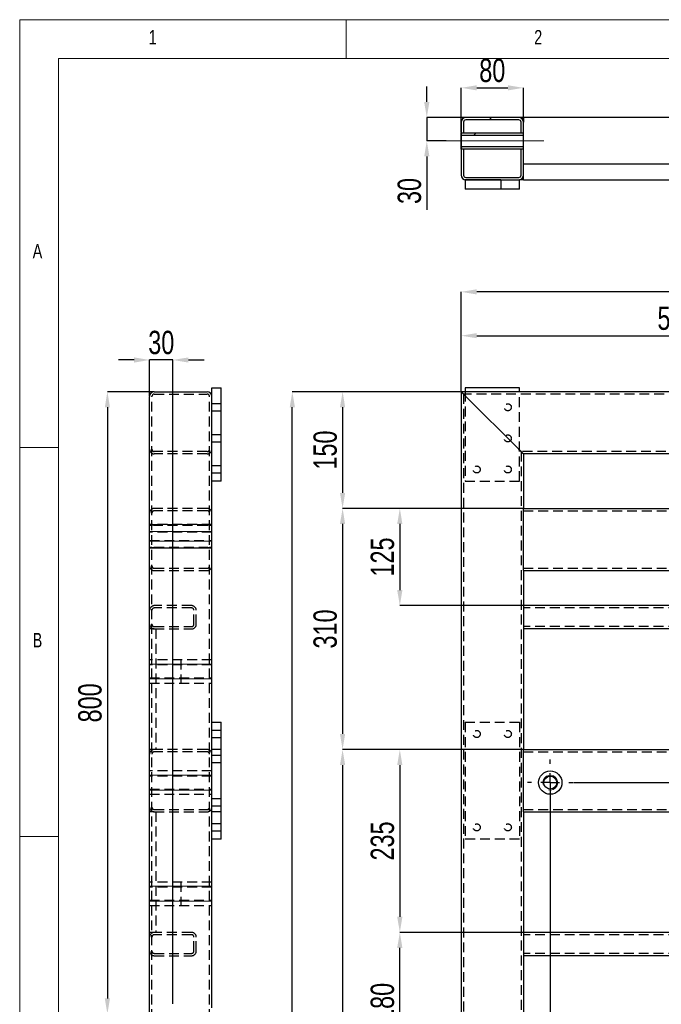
# Model space of a CAD drawing. Header units: millimetres. Extents: x 5 to 589, y 5 to 415.
# Tile 5 of 18: x 5 to 88, y 288 to 415. Entities that reach past the tile are written whole.
import ezdxf

# ---------------------------------------------------------------- set-up
doc = ezdxf.new("R2010")
doc.units = ezdxf.units.MM
doc.header["$PDSIZE"] = -1
doc.linetypes.add('CENTERX2', pattern=[20.32, 12.7, -2.54, 2.54, -2.54])
doc.linetypes.add('HIDDEN', pattern=[1.905, 1.27, -0.635])
for name, color, linetype in [('COTES', 1, 'Continuous'), ('NOTES', 6, 'Continuous'), ('TRAIT-FINS', 9, 'Continuous'), ('TRAIT-MIXTES', 3, 'CENTERX2'), ('TRAIT-TIRET', 2, 'HIDDEN')]:
    doc.layers.add(name, color=color, linetype=linetype)
doc.layers.add('TRAIT-FORT', color=4, linetype='Continuous', lineweight=25)
doc.styles.add('SLDTEXTSTYLE0', font='TXT', dxfattribs={"width": 0.75})
doc.dimstyles.new('SLDDIMSTYLE1', dxfattribs={"dimtxt": 3, "dimasz": 2, "dimexe": 0, "dimexo": 0.0625, "dimgap": 0.75, "dimtad": 0, "dimtih": 1, "dimtoh": 1, "dimdec": 0, "dimlfac": 10, "dimrnd": 1e-09, "dimzin": 12, "dimdsep": 46, "dimtxsty": 'SLDTEXTSTYLE0', "dimsah": 1, "dimcen": 0.09, "dimadec": 0, "dimazin": 3, "dimtfac": 1, "dimtdec": 0, "dimtofl": 0, "dimtmove": 0, "dimatfit": 3, "dimfxl": 1, "dimfrac": 2, "dimtolj": 1, "dimtzin": 12, "dimarcsym": 0})
doc.dimstyles.new('SLDDIMSTYLE2', dxfattribs={"dimtxt": 3, "dimasz": 2, "dimexe": 0, "dimexo": 0.0625, "dimgap": 0.75, "dimtad": 1, "dimdec": 0, "dimlfac": 10, "dimrnd": 1e-09, "dimzin": 12, "dimdsep": 46, "dimtxsty": 'SLDTEXTSTYLE0', "dimsah": 1, "dimcen": 0.09, "dimadec": 0, "dimazin": 3, "dimtfac": 1, "dimtdec": 0, "dimtofl": 0, "dimtmove": 0, "dimatfit": 3, "dimfxl": 1, "dimfrac": 2, "dimtolj": 1, "dimtzin": 12, "dimarcsym": 0})
doc.dimstyles.new('SLDDIMSTYLE7', dxfattribs={"dimtxt": 3, "dimasz": 2, "dimexe": 0, "dimexo": 0.0625, "dimgap": 0.75, "dimtad": 1, "dimdec": 0, "dimlfac": 10, "dimrnd": 1e-09, "dimzin": 12, "dimdsep": 46, "dimtxsty": 'SLDTEXTSTYLE0', "dimsah": 1, "dimcen": 0.09, "dimadec": 0, "dimazin": 3, "dimtfac": 1, "dimtdec": 0, "dimtmove": 0, "dimatfit": 0, "dimfxl": 1, "dimfrac": 2, "dimtolj": 1, "dimtzin": 12, "dimarcsym": 0})
pattern_1 = [(45, (0, 0), (-13.4704, 13.4704), []), (45, (4.49, 0), (-13.4704, 13.4704), []), (45, (8.98, 0), (-13.4704, 13.4704), []), (45, (13.47, 0), (-13.4704, 13.4704), [])]

# ---------------------------------------------------------------- blocks, each defined once
blk = doc.blocks.new('_D_3')
at = {"layer": 'COTES', "color": 0, "lineweight": -2, "transparency": 16777216}
blk.add_line((76.26, 316.93), (175.89, 316.93), dxfattribs=at)
at = {"layer": 'Defpoints', "color": 0, "transparency": 16777216}
for p in [(166.28, 367.18), (76.19, 316.93), (175.89, 316.93)]:
    blk.add_point(p, dxfattribs=at)
at = {"layer": 'COTES', "color": 0, "transparency": 16777216, "insert": (179.45, 316.93), "char_height": 3, "attachment_point": 5, "style": 'SLDTEXTSTYLE0'}
blk.add_mtext('\\A1;502', dxfattribs=at)
blk = doc.blocks.new('_D_11')
at = {"layer": 'COTES', "color": 0, "lineweight": -2, "transparency": 16777216}
blk.add_line((73.24, 316.87), (73.24, 68.99), dxfattribs=at)
at = {"layer": 'Defpoints', "color": 0, "transparency": 16777216}
for p in [(73.24, 316.93), (61.78, 80.18), (73.24, 68.99)]:
    blk.add_point(p, dxfattribs=at)
at = {"layer": 'COTES', "color": 0, "transparency": 16777216, "insert": (73.24, 65.99), "char_height": 3, "attachment_point": 5, "rotation": 90, "style": 'SLDTEXTSTYLE0'}
blk.add_mtext('\\A1;115', dxfattribs=at)
blk = doc.blocks.new('_D_15')
at = {"layer": 'COTES', "color": 0, "lineweight": -2, "transparency": 16777216}
for p, q in [((158.78, 345.58), (158.78, 76.99)), ((158.78, 76.99), (152.57, 72.99)), ((152.57, 72.99), (152.57, 68.99))]:
    blk.add_line(p, q, dxfattribs=at)
at = {"layer": 'Defpoints', "color": 0, "transparency": 16777216}
for p in [(158.78, 345.64), (61.78, 80.18), (152.57, 68.99)]:
    blk.add_point(p, dxfattribs=at)
at = {"layer": 'COTES', "color": 0, "transparency": 16777216, "insert": (152.57, 65.43), "char_height": 3, "attachment_point": 5, "rotation": 90, "style": 'SLDTEXTSTYLE0'}
blk.add_mtext('\\A1;970', dxfattribs=at)
blk = doc.blocks.new('_D_16')
at = {"layer": 'COTES', "color": 0, "lineweight": -2, "transparency": 16777216}
blk.add_line((163.1, 331.16), (163.1, 68.99), dxfattribs=at)
at = {"layer": 'Defpoints', "color": 0, "transparency": 16777216}
for p in [(163.1, 331.22), (61.78, 80.18), (163.1, 68.99)]:
    blk.add_point(p, dxfattribs=at)
at = {"layer": 'COTES', "color": 0, "transparency": 16777216, "insert": (163.1, 65.06), "char_height": 3, "attachment_point": 5, "rotation": 90, "style": 'SLDTEXTSTYLE0'}
blk.add_mtext('\\A1;1013', dxfattribs=at)
blk = doc.blocks.new('_D_17')
at = {"layer": 'COTES', "color": 0, "lineweight": -2, "transparency": 16777216}
for p, q in [((61.71, 367.18), (46.53, 367.18)), ((46.53, 365.18), (46.53, 354.18)), ((69.71, 352.18), (46.53, 352.18))]:
    blk.add_line(p, q, dxfattribs=at)
at = {"layer": 'COTES', "color": 0, "transparency": 16777216}
for points in [[(46.19, 365.18), (46.86, 365.18), (46.53, 367.18)], [(46.19, 354.18), (46.86, 354.18), (46.53, 352.18)]]:
    blk.add_solid(points, dxfattribs=at)
at = {"layer": 'Defpoints', "color": 0, "transparency": 16777216}
for p in [(61.78, 367.18), (46.53, 352.18), (69.78, 352.18)]:
    blk.add_point(p, dxfattribs=at)
at = {"layer": 'COTES', "color": 0, "transparency": 16777216, "insert": (42.78, 359.68), "char_height": 3, "attachment_point": 2, "rotation": 90, "style": 'SLDTEXTSTYLE0'}
blk.add_mtext('\\A1;150', dxfattribs=at)
blk = doc.blocks.new('_D_18')
at = {"layer": 'COTES', "color": 0, "lineweight": -2, "transparency": 16777216}
for p, q in [((69.71, 352.18), (46.53, 352.18)), ((46.53, 350.18), (46.53, 323.18)), ((69.71, 321.18), (46.53, 321.18))]:
    blk.add_line(p, q, dxfattribs=at)
at = {"layer": 'COTES', "color": 0, "transparency": 16777216}
for points in [[(46.19, 350.18), (46.86, 350.18), (46.53, 352.18)], [(46.19, 323.18), (46.86, 323.18), (46.53, 321.18)]]:
    blk.add_solid(points, dxfattribs=at)
at = {"layer": 'Defpoints', "color": 0, "transparency": 16777216}
for p in [(69.78, 352.18), (46.53, 321.18), (69.78, 321.18)]:
    blk.add_point(p, dxfattribs=at)
at = {"layer": 'COTES', "color": 0, "transparency": 16777216, "insert": (42.78, 336.68), "char_height": 3, "attachment_point": 2, "rotation": 90, "style": 'SLDTEXTSTYLE0'}
blk.add_mtext('\\A1;310', dxfattribs=at)
blk = doc.blocks.new('_D_19')
at = {"layer": 'COTES', "color": 0, "lineweight": -2, "transparency": 16777216}
for p, q in [((69.71, 321.18), (46.53, 321.18)), ((46.53, 319.18), (46.53, 227.68)), ((69.71, 225.68), (46.53, 225.68))]:
    blk.add_line(p, q, dxfattribs=at)
at = {"layer": 'COTES', "color": 0, "transparency": 16777216}
for points in [[(46.19, 319.18), (46.86, 319.18), (46.53, 321.18)], [(46.19, 227.68), (46.86, 227.68), (46.53, 225.68)]]:
    blk.add_solid(points, dxfattribs=at)
at = {"layer": 'Defpoints', "color": 0, "transparency": 16777216}
for p in [(69.78, 321.18), (46.53, 225.68), (69.78, 225.68)]:
    blk.add_point(p, dxfattribs=at)
at = {"layer": 'COTES', "color": 0, "transparency": 16777216, "insert": (42.78, 273.43), "char_height": 3, "attachment_point": 2, "rotation": 90, "style": 'SLDTEXTSTYLE0'}
blk.add_mtext('\\A1;955', dxfattribs=at)
blk = doc.blocks.new('_D_20')
at = {"layer": 'COTES', "color": 0, "lineweight": -2, "transparency": 16777216}
for p, q in [((69.71, 352.18), (53.89, 352.18)), ((53.89, 350.18), (53.89, 341.68)), ((69.71, 339.68), (53.89, 339.68))]:
    blk.add_line(p, q, dxfattribs=at)
at = {"layer": 'COTES', "color": 0, "transparency": 16777216}
for points in [[(53.55, 350.18), (54.22, 350.18), (53.89, 352.18)], [(53.55, 341.68), (54.22, 341.68), (53.89, 339.68)]]:
    blk.add_solid(points, dxfattribs=at)
at = {"layer": 'Defpoints', "color": 0, "transparency": 16777216}
for p in [(69.78, 352.18), (53.89, 339.68), (69.78, 339.68)]:
    blk.add_point(p, dxfattribs=at)
at = {"layer": 'COTES', "color": 0, "transparency": 16777216, "insert": (50.14, 345.93), "char_height": 3, "attachment_point": 2, "rotation": 90, "style": 'SLDTEXTSTYLE0'}
blk.add_mtext('\\A1;125', dxfattribs=at)
blk = doc.blocks.new('_D_21')
at = {"layer": 'COTES', "color": 0, "lineweight": -2, "transparency": 16777216}
for p, q in [((69.71, 321.18), (53.89, 321.18)), ((53.89, 319.18), (53.89, 299.68)), ((69.71, 297.68), (53.89, 297.68))]:
    blk.add_line(p, q, dxfattribs=at)
at = {"layer": 'COTES', "color": 0, "transparency": 16777216}
for points in [[(53.55, 319.18), (54.22, 319.18), (53.89, 321.18)], [(53.55, 299.68), (54.22, 299.68), (53.89, 297.68)]]:
    blk.add_solid(points, dxfattribs=at)
at = {"layer": 'Defpoints', "color": 0, "transparency": 16777216}
for p in [(69.78, 321.18), (53.89, 297.68), (69.78, 297.68)]:
    blk.add_point(p, dxfattribs=at)
at = {"layer": 'COTES', "color": 0, "transparency": 16777216, "insert": (50.14, 309.43), "char_height": 3, "attachment_point": 2, "rotation": 90, "style": 'SLDTEXTSTYLE0'}
blk.add_mtext('\\A1;235', dxfattribs=at)
blk = doc.blocks.new('_D_22')
at = {"layer": 'COTES', "color": 0, "lineweight": -2, "transparency": 16777216}
for p, q in [((69.71, 297.68), (53.89, 297.68)), ((53.89, 281.68), (53.89, 295.68)), ((69.71, 279.68), (53.89, 279.68))]:
    blk.add_line(p, q, dxfattribs=at)
at = {"layer": 'COTES', "color": 0, "transparency": 16777216}
for points in [[(53.55, 295.68), (54.22, 295.68), (53.89, 297.68)], [(53.55, 281.68), (54.22, 281.68), (53.89, 279.68)]]:
    blk.add_solid(points, dxfattribs=at)
at = {"layer": 'Defpoints', "color": 0, "transparency": 16777216}
for p in [(53.89, 297.68), (69.78, 297.68), (69.78, 279.68)]:
    blk.add_point(p, dxfattribs=at)
at = {"layer": 'COTES', "color": 0, "transparency": 16777216, "insert": (50.14, 288.68), "char_height": 3, "attachment_point": 2, "rotation": 90, "style": 'SLDTEXTSTYLE0'}
blk.add_mtext('\\A1;180', dxfattribs=at)
blk = doc.blocks.new('_D_30')
at = {"layer": 'COTES', "color": 0, "lineweight": -2, "transparency": 16777216}
for p, q in [((61.78, 367.25), (61.78, 380.01)), ((164.28, 380.01), (63.78, 380.01)), ((166.28, 367.25), (166.28, 380.01))]:
    blk.add_line(p, q, dxfattribs=at)
at = {"layer": 'COTES', "color": 0, "transparency": 16777216}
for points in [[(63.78, 380.35), (63.78, 379.68), (61.78, 380.01)], [(164.28, 380.35), (164.28, 379.68), (166.28, 380.01)]]:
    blk.add_solid(points, dxfattribs=at)
at = {"layer": 'Defpoints', "color": 0, "transparency": 16777216}
for p in [(61.78, 380.01), (61.78, 367.18), (166.28, 367.18)]:
    blk.add_point(p, dxfattribs=at)
at = {"layer": 'COTES', "color": 0, "transparency": 16777216, "insert": (114.03, 383.76), "char_height": 3, "attachment_point": 2, "style": 'SLDTEXTSTYLE0'}
blk.add_mtext('\\A1;1045', dxfattribs=at)
blk = doc.blocks.new('_D_31')
at = {"layer": 'COTES', "color": 0, "lineweight": -2, "transparency": 16777216}
for p, q in [((61.78, 367.25), (61.78, 374.38)), ((63.78, 374.38), (115.28, 374.38)), ((117.28, 336.75), (117.28, 374.38))]:
    blk.add_line(p, q, dxfattribs=at)
at = {"layer": 'COTES', "color": 0, "transparency": 16777216}
for points in [[(63.78, 374.71), (63.78, 374.05), (61.78, 374.38)], [(115.28, 374.71), (115.28, 374.05), (117.28, 374.38)]]:
    blk.add_solid(points, dxfattribs=at)
at = {"layer": 'Defpoints', "color": 0, "transparency": 16777216}
for p in [(117.28, 374.38), (61.78, 367.18), (117.28, 336.68)]:
    blk.add_point(p, dxfattribs=at)
at = {"layer": 'COTES', "color": 0, "transparency": 16777216, "insert": (89.53, 378.13), "char_height": 3, "attachment_point": 2, "style": 'SLDTEXTSTYLE0'}
blk.add_mtext('\\A1;555', dxfattribs=at)
blk = doc.blocks.new('_D_37')
at = {"layer": 'COTES', "color": 0, "lineweight": -2, "transparency": 16777216}
for p, q in [((61.71, 367.18), (40.06, 367.18)), ((40.06, 116.58), (40.06, 365.18)), ((69.71, 114.58), (40.06, 114.58))]:
    blk.add_line(p, q, dxfattribs=at)
at = {"layer": 'COTES', "color": 0, "transparency": 16777216}
for points in [[(39.73, 365.18), (40.4, 365.18), (40.06, 367.18)], [(39.73, 116.58), (40.4, 116.58), (40.06, 114.58)]]:
    blk.add_solid(points, dxfattribs=at)
at = {"layer": 'Defpoints', "color": 0, "transparency": 16777216}
for p in [(40.06, 367.18), (61.78, 367.18), (69.78, 114.58)]:
    blk.add_point(p, dxfattribs=at)
at = {"layer": 'COTES', "color": 0, "transparency": 16777216, "insert": (36.31, 240.88), "char_height": 3, "attachment_point": 2, "rotation": 90, "style": 'SLDTEXTSTYLE0'}
blk.add_mtext('\\A1;2526', dxfattribs=at)
blk = doc.blocks.new('SW_CENTERMARKSYMBOL_0')
at = {"layer": 'TRAIT-MIXTES', "color": 0}
for p, q in [((0, 2.4), (0, 2.95)), ((-2.4, 0), (-2.95, 0)), ((0, 0), (-1.2, 0)), ((0, 0), (0, 1.2)), ((0, 0), (0, -1.2)), ((0, 0), (1.2, 0)), ((2.4, 0), (2.95, 0)), ((0, -2.4), (0, -2.95))]:
    blk.add_line(p, q, dxfattribs=at)
blk = doc.blocks.new('_D_47')
at = {"layer": 'COTES', "color": 0, "lineweight": -2, "transparency": 16777216}
for p, q in [((57.36, 404.42), (57.36, 406.42)), ((69.71, 402.42), (57.36, 402.42)), ((57.36, 402.42), (57.36, 399.42)), ((59.85, 399.42), (57.36, 399.42)), ((57.36, 397.42), (57.36, 390.54))]:
    blk.add_line(p, q, dxfattribs=at)
at = {"layer": 'COTES', "color": 0, "transparency": 16777216}
for points in [[(57.02, 404.42), (57.69, 404.42), (57.36, 402.42)], [(57.02, 397.42), (57.69, 397.42), (57.36, 399.42)]]:
    blk.add_solid(points, dxfattribs=at)
at = {"layer": 'Defpoints', "color": 0, "transparency": 16777216}
for p in [(57.36, 402.42), (69.78, 402.42), (59.91, 399.42)]:
    blk.add_point(p, dxfattribs=at)
at = {"layer": 'COTES', "color": 0, "transparency": 16777216, "insert": (53.61, 392.98), "char_height": 3, "attachment_point": 2, "rotation": 90, "style": 'SLDTEXTSTYLE0'}
blk.add_mtext('\\A1;30', dxfattribs=at)
blk = doc.blocks.new('_D_51')
at = {"layer": 'COTES', "color": 0, "lineweight": -2, "transparency": 16777216}
for p, q in [((61.78, 400.53), (61.78, 406.24)), ((63.78, 406.24), (67.78, 406.24)), ((69.78, 400.53), (69.78, 406.24))]:
    blk.add_line(p, q, dxfattribs=at)
at = {"layer": 'COTES', "color": 0, "transparency": 16777216}
for points in [[(63.78, 406.57), (63.78, 405.91), (61.78, 406.24)], [(67.78, 406.57), (67.78, 405.91), (69.78, 406.24)]]:
    blk.add_solid(points, dxfattribs=at)
at = {"layer": 'Defpoints', "color": 0, "transparency": 16777216}
for p in [(69.78, 406.24), (61.78, 400.47), (69.78, 400.47)]:
    blk.add_point(p, dxfattribs=at)
at = {"layer": 'COTES', "color": 0, "transparency": 16777216, "insert": (65.78, 409.99), "char_height": 3, "attachment_point": 2, "style": 'SLDTEXTSTYLE0'}
blk.add_mtext('\\A1;80', dxfattribs=at)
blk = doc.blocks.new('_D_68')
at = {"layer": 'COTES', "color": 0, "lineweight": -2, "transparency": 16777216}
for p, q in [((22.25, 367.18), (16.28, 367.18)), ((16.28, 365.18), (16.28, 289.18)), ((23.4, 287.18), (16.28, 287.18))]:
    blk.add_line(p, q, dxfattribs=at)
at = {"layer": 'COTES', "color": 0, "transparency": 16777216}
for points in [[(15.95, 365.18), (16.61, 365.18), (16.28, 367.18)], [(15.95, 289.18), (16.61, 289.18), (16.28, 287.18)]]:
    blk.add_solid(points, dxfattribs=at)
at = {"layer": 'Defpoints', "color": 0, "transparency": 16777216}
for p in [(22.31, 367.18), (16.28, 287.18), (23.46, 287.18)]:
    blk.add_point(p, dxfattribs=at)
at = {"layer": 'COTES', "color": 0, "transparency": 16777216, "insert": (12.53, 327.18), "char_height": 3, "attachment_point": 2, "rotation": 90, "style": 'SLDTEXTSTYLE0'}
blk.add_mtext('\\A1;800', dxfattribs=at)
blk = doc.blocks.new('_D_69')
at = {"layer": 'COTES', "color": 0, "lineweight": -2, "transparency": 16777216}
for p, q in [((19.71, 371.26), (17.71, 371.26)), ((21.71, 366.65), (21.71, 371.26)), ((24.71, 371.26), (21.71, 371.26)), ((24.71, 288.5), (24.71, 371.26)), ((26.71, 371.26), (28.71, 371.26))]:
    blk.add_line(p, q, dxfattribs=at)
at = {"layer": 'COTES', "color": 0, "transparency": 16777216}
for points in [[(19.71, 371.59), (19.71, 370.92), (21.71, 371.26)], [(26.71, 371.59), (26.71, 370.92), (24.71, 371.26)]]:
    blk.add_solid(points, dxfattribs=at)
at = {"layer": 'Defpoints', "color": 0, "transparency": 16777216}
for p in [(21.71, 371.26), (21.71, 366.58), (24.71, 288.43)]:
    blk.add_point(p, dxfattribs=at)
at = {"layer": 'COTES', "color": 0, "transparency": 16777216, "insert": (23.21, 375.01), "char_height": 3, "attachment_point": 2, "style": 'SLDTEXTSTYLE0'}
blk.add_mtext('\\A1;30', dxfattribs=at)

msp = doc.modelspace()

# ---------------------------------------------------------------- hatches: boundary and pattern name
at = {"layer": 'TRAIT-FINS'}
h = msp.add_hatch(dxfattribs=at)
h.set_pattern_fill('DIN 201 ACIER ET FONTE', color=256, style=0, pattern_type=2)
h.set_pattern_definition(pattern_1)
edge = h.paths.add_edge_path(flags=0)
edge.add_line((69.18, 402.42), (62.38, 402.42))
edge.add_arc((62.38, 401.82), 0.6, 90, 180)
edge.add_line((61.78, 401.82), (61.78, 400.47))
edge.add_line((61.78, 400.47), (62.08, 400.47))
edge.add_line((62.08, 400.47), (62.08, 401.82))
edge.add_arc((62.38, 401.82), 0.3, 90, 180, ccw=False)
edge.add_line((62.38, 402.12), (69.18, 402.12))
edge.add_arc((69.18, 401.82), 0.3, 0, 90, ccw=False)
edge.add_line((69.48, 401.82), (69.48, 400.47))
edge.add_line((69.48, 400.47), (69.78, 400.47))
edge.add_line((69.78, 400.47), (69.78, 401.82))
edge.add_arc((69.18, 401.82), 0.6, 0, 90)
h = msp.add_hatch(dxfattribs=at)
h.set_pattern_fill('DIN 201 ACIER ET FONTE', color=256, style=0, pattern_type=2)
h.set_pattern_definition(pattern_1)
h.paths.add_polyline_path([(61.78, 400.47), (61.78, 400.17), (69.78, 400.17), (69.78, 400.47)], flags=0)
h = msp.add_hatch(dxfattribs=at)
h.set_pattern_fill('DIN 201 ACIER ET FONTE', color=256, style=0, pattern_type=2)
h.set_pattern_definition(pattern_1)
h.paths.add_polyline_path([(69.78, 398.37), (69.78, 398.67), (61.78, 398.67), (61.78, 398.37)], flags=0)
h = msp.add_hatch(dxfattribs=at)
h.set_pattern_fill('DIN 201 ACIER ET FONTE', color=256, style=0, pattern_type=2)
h.set_pattern_definition(pattern_1)
edge = h.paths.add_edge_path(flags=0)
edge.add_arc((69.18, 395.02), 0.3, 270, 360, ccw=False)
edge.add_line((69.18, 394.72), (62.38, 394.72))
edge.add_arc((62.38, 395.02), 0.3, 180, 270, ccw=False)
edge.add_line((62.08, 395.02), (62.08, 398.37))
edge.add_line((62.08, 398.37), (61.78, 398.37))
edge.add_line((61.78, 398.37), (61.78, 395.02))
edge.add_arc((62.38, 395.02), 0.6, 180, 270)
edge.add_line((62.38, 394.42), (69.18, 394.42))
edge.add_arc((69.18, 395.02), 0.6, 270, 360)
edge.add_line((69.78, 395.02), (69.78, 398.37))
edge.add_line((69.78, 398.37), (69.48, 398.37))
edge.add_line((69.48, 398.37), (69.48, 395.02))
h = msp.add_hatch(dxfattribs=at)
h.set_pattern_fill('DIN 201 ACIER ET FONTE', color=256, style=0, pattern_type=2)
h.set_pattern_definition(pattern_1)
h.paths.add_polyline_path([(66.88, 394.42), (62.28, 394.42), (62.28, 393.22), (66.88, 393.22)], flags=0)

# ---------------------------------------------------------------- linework, layer by layer
at = {"lineweight": 18}
for p, q in [((589, 415), (5, 415)), ((5, 415), (5, 5)), ((47, 410), (47, 415)), ((584, 410), (10, 410)), ((10, 410), (10, 10)), ((10, 360), (5, 360)), ((5, 310), (10, 310))]:
    msp.add_line(p, q, dxfattribs=at)
at = {"layer": 'TRAIT-FINS', "lineweight": 18}
for p, q in [((21.71, 349.22), (29.71, 349.22)), ((21.71, 347.95), (29.71, 347.95)), ((21.71, 332.17), (29.71, 332.17)), ((21.71, 332.17), (25.71, 332.17)), ((21.71, 330.27), (29.71, 330.27)), ((21.71, 330.27), (25.71, 330.27)), ((21.71, 317.89), (29.71, 317.89)), ((21.71, 315.98), (29.71, 315.98)), ((21.71, 303.6), (29.71, 303.6)), ((21.71, 303.6), (25.71, 303.6)), ((21.71, 301.69), (29.71, 301.69)), ((21.71, 301.69), (25.71, 301.69))]:
    msp.add_line(p, q, dxfattribs=at)
msp.add_arc((73.24, 316.93), 0.952, 255, 195, dxfattribs=at)
at = {"layer": 'TRAIT-FORT', "lineweight": 25}
for p, q in [((61.78, 401.82), (61.78, 400.47)), ((62.08, 401.82), (62.08, 400.47)), ((69.18, 402.42), (62.38, 402.42)), ((69.18, 402.12), (62.38, 402.12)), ((69.78, 402.42), (69.18, 402.42)), ((69.48, 400.47), (69.48, 401.82)), ((158.28, 402.42), (69.78, 402.42)), ((69.78, 402.42), (69.78, 401.82)), ((69.78, 400.47), (69.78, 401.82)), ((61.78, 400.47), (69.78, 400.47)), ((61.78, 400.47), (61.78, 400.17)), ((61.78, 398.37), (61.78, 400.47)), ((61.78, 400.47), (62.08, 400.47)), ((61.78, 400.17), (61.78, 398.67)), ((61.78, 400.17), (69.78, 400.17)), ((69.48, 400.47), (69.78, 400.47)), ((69.78, 400.17), (69.78, 400.47)), ((69.78, 398.67), (69.78, 400.17)), ((69.78, 398.67), (61.78, 398.67)), ((61.78, 398.67), (61.78, 398.37)), ((69.78, 398.37), (61.78, 398.37)), ((61.78, 398.37), (61.78, 395.02)), ((62.08, 398.37), (61.78, 398.37)), ((62.08, 398.37), (62.08, 395.02)), ((69.48, 395.02), (69.48, 398.37)), ((69.78, 398.37), (69.48, 398.37)), ((69.78, 398.37), (69.78, 398.67)), ((69.78, 395.02), (69.78, 398.37)), ((158.28, 396.42), (69.78, 396.42)), ((69.78, 394.42), (69.78, 395.02)), ((62.28, 394.42), (62.28, 393.22)), ((66.88, 394.42), (62.28, 394.42)), ((62.38, 394.72), (69.18, 394.72)), ((62.38, 394.42), (69.18, 394.42)), ((66.88, 394.42), (66.88, 393.22)), ((69.78, 394.42), (69.28, 394.42)), ((69.28, 393.22), (69.28, 394.42)), ((69.78, 394.42), (90.98, 394.42)), ((66.88, 393.22), (62.28, 393.22)), ((69.28, 393.22), (66.88, 393.22)), ((22.31, 367.18), (29.11, 367.18)), ((29.71, 367.68), (30.91, 367.68)), ((29.71, 355.68), (29.71, 367.68)), ((30.91, 355.68), (30.91, 367.68)), ((61.78, 367.18), (61.78, 80.18)), ((166.28, 367.18), (61.78, 367.18)), ((62.28, 367.68), (62.28, 367.18)), ((69.28, 367.68), (62.28, 367.68)), ((69.28, 367.18), (69.28, 367.68)), ((21.71, 80.78), (21.71, 366.58)), ((62.38, 366.58), (69.18, 359.78)), ((69.78, 359.18), (69.78, 352.18)), ((158.28, 359.18), (69.78, 359.18)), ((29.71, 324.68), (29.71, 355.68)), ((30.91, 355.68), (29.71, 355.68)), ((69.78, 352.18), (158.28, 352.18)), ((69.78, 351.58), (69.78, 352.18)), ((69.78, 344.78), (69.78, 351.58)), ((69.78, 344.18), (69.78, 344.78)), ((69.78, 344.18), (69.78, 339.68)), ((69.78, 344.18), (158.28, 344.18)), ((158.28, 339.68), (69.78, 339.68)), ((69.78, 339.68), (69.78, 339.08)), ((69.78, 339.08), (69.78, 337.28)), ((69.78, 337.28), (69.78, 336.68)), ((69.78, 336.68), (69.78, 321.18)), ((117.28, 336.68), (69.78, 336.68)), ((29.71, 309.68), (29.71, 324.68)), ((29.71, 324.68), (30.91, 324.68)), ((30.91, 309.68), (30.91, 324.68)), ((69.78, 321.18), (117.28, 321.18)), ((69.78, 320.58), (69.78, 321.18)), ((69.78, 313.78), (69.78, 320.58)), ((69.78, 313.18), (69.78, 313.78)), ((69.78, 313.18), (117.28, 313.18)), ((69.78, 313.18), (69.78, 297.68)), ((29.71, 287.98), (29.71, 309.68)), ((30.91, 309.68), (29.71, 309.68)), ((117.28, 297.68), (69.78, 297.68)), ((69.78, 297.68), (69.78, 297.08)), ((69.78, 297.08), (69.78, 295.28)), ((69.78, 295.28), (69.78, 294.68)), ((69.78, 294.68), (69.78, 279.68)), ((158.28, 294.68), (69.78, 294.68))]:
    msp.add_line(p, q, dxfattribs=at)
at = {"layer": 'TRAIT-FORT', "lineweight": 25, "flags": 128}
for points in [[(62.38, 366.58), (62.27, 366.69), (62.17, 366.79), (62.08, 366.88), (61.99, 366.97), (61.92, 367.04), (61.86, 367.1), (61.81, 367.15), (61.78, 367.17), (61.78, 367.18)], [(69.18, 359.78), (69.28, 359.68), (69.38, 359.58), (69.48, 359.48), (69.56, 359.4), (69.64, 359.32), (69.7, 359.26), (69.74, 359.22), (69.77, 359.19), (69.78, 359.18)], [(69.78, 359.18), (69.77, 359.19), (69.74, 359.22), (69.7, 359.26), (69.64, 359.32), (69.56, 359.4), (69.48, 359.48), (69.38, 359.58), (69.28, 359.68), (69.18, 359.78)]]:
    msp.add_lwpolyline(points, dxfattribs=at)
at = {"layer": 'TRAIT-FORT', "lineweight": 25}
for radius in [1.5, 0.833]:
    msp.add_circle((73.24, 316.93), radius, dxfattribs=at)
for centre, radius, start, end in [((62.38, 401.82), 0.6, 90, 180), ((62.38, 401.82), 0.3, 90, 180), ((69.18, 401.82), 0.6, 0, 90), ((69.18, 401.82), 0.3, 0, 90), ((62.38, 395.02), 0.6, 180, 270), ((62.38, 395.02), 0.3, 180, 270), ((69.18, 395.02), 0.6, 270, 0), ((69.18, 395.02), 0.3, 270, 0), ((22.31, 366.58), 0.6, 90, 180), ((29.11, 366.58), 0.6, 0, 90), ((308.68, 613.41), 348.69, 224.9212, 225.0606)]:
    msp.add_arc(centre, radius, start, end, dxfattribs=at)
at = {"layer": 'TRAIT-MIXTES', "lineweight": 18}
msp.add_line((59.91, 399.42), (72.4, 399.42), dxfattribs=at)
at = {"layer": 'TRAIT-TIRET'}
for p, q in [((62.28, 367.18), (62.28, 355.68)), ((69.28, 355.68), (69.28, 367.18)), ((22.01, 80.78), (22.01, 366.58)), ((22.31, 366.88), (29.11, 366.88)), ((29.41, 80.78), (29.41, 366.58)), ((62.08, 366.88), (62.08, 80.48)), ((165.98, 366.88), (62.08, 366.88)), ((30.91, 365.63), (29.71, 365.63)), ((29.71, 364.73), (30.91, 364.73)), ((30.91, 361.63), (29.71, 361.63)), ((29.71, 360.73), (30.91, 360.73)), ((29.11, 359.48), (22.31, 359.48)), ((69.48, 359.48), (69.48, 87.88)), ((158.58, 359.48), (69.48, 359.48)), ((29.11, 359.18), (22.31, 359.18)), ((30.91, 357.63), (29.71, 357.63)), ((29.71, 356.73), (30.91, 356.73)), ((62.28, 355.68), (69.28, 355.68)), ((29.11, 352.18), (22.31, 352.18)), ((29.11, 351.88), (22.31, 351.88)), ((69.78, 351.88), (158.28, 351.88)), ((22.02, 350.09), (21.71, 350.09)), ((29.71, 350.09), (21.71, 350.09)), ((22.01, 350), (21.71, 350)), ((29.11, 350.07), (22.31, 350.07)), ((29.11, 350), (22.31, 350)), ((29.71, 350.09), (29.39, 350.09)), ((29.71, 350), (29.41, 350)), ((29.71, 349.12), (21.71, 349.12)), ((21.71, 348.05), (29.71, 348.05)), ((21.71, 347.18), (22.01, 347.18)), ((21.71, 347.09), (22.02, 347.09)), ((21.71, 347.09), (29.71, 347.09)), ((22.31, 347.18), (29.11, 347.18)), ((22.31, 347.1), (29.11, 347.1)), ((29.39, 347.09), (29.71, 347.09)), ((29.41, 347.18), (29.71, 347.18)), ((22.31, 344.48), (29.11, 344.48)), ((69.78, 344.48), (158.28, 344.48)), ((22.31, 344.18), (29.11, 344.18)), ((27.11, 339.68), (22.31, 339.68)), ((27.11, 339.38), (22.31, 339.38)), ((158.28, 339.38), (69.78, 339.38)), ((27.41, 337.28), (27.41, 339.08)), ((27.71, 337.28), (27.71, 339.08)), ((22.31, 336.68), (21.71, 336.68)), ((22.31, 336.98), (27.11, 336.98)), ((22.31, 336.68), (27.11, 336.68)), ((22.51, 336.68), (22.51, 321.18)), ((158.28, 336.98), (69.78, 336.98)), ((22.01, 332.72), (21.71, 332.72)), ((29.71, 332.72), (21.71, 332.72)), ((29.71, 332.05), (21.71, 332.05)), ((25.71, 332.72), (25.71, 329.72)), ((29.71, 332.72), (29.41, 332.72)), ((21.71, 330.38), (29.71, 330.38)), ((21.71, 329.72), (22.01, 329.72)), ((21.71, 329.72), (29.71, 329.72)), ((29.41, 329.72), (29.71, 329.72)), ((62.28, 324.68), (62.28, 309.68)), ((62.28, 324.68), (69.28, 324.68)), ((69.28, 324.68), (69.28, 309.68)), ((30.91, 323.63), (29.71, 323.63)), ((29.71, 322.73), (30.91, 322.73)), ((22.31, 321.18), (21.71, 321.18)), ((29.11, 321.18), (22.31, 321.18)), ((29.11, 320.88), (22.31, 320.88)), ((30.91, 321.18), (29.71, 321.18)), ((30.91, 320.43), (29.71, 320.43)), ((69.78, 320.88), (158.28, 320.88)), ((29.71, 319.53), (30.91, 319.53)), ((22.01, 318.43), (21.71, 318.43)), ((29.71, 318.43), (21.71, 318.43)), ((29.71, 317.77), (21.71, 317.77)), ((29.71, 318.43), (29.41, 318.43)), ((21.71, 316.1), (29.71, 316.1)), ((21.71, 315.43), (22.01, 315.43)), ((21.71, 315.43), (29.71, 315.43)), ((29.41, 315.43), (29.71, 315.43)), ((30.91, 314.83), (29.71, 314.83)), ((29.71, 313.93), (30.91, 313.93)), ((22.31, 313.18), (21.71, 313.18)), ((22.31, 313.48), (29.11, 313.48)), ((22.31, 313.18), (29.11, 313.18)), ((22.51, 313.18), (22.51, 297.68)), ((30.91, 313.18), (29.71, 313.18)), ((69.78, 313.48), (158.28, 313.48)), ((30.91, 311.63), (29.71, 311.63)), ((29.71, 310.73), (30.91, 310.73)), ((69.28, 309.68), (62.28, 309.68)), ((22.01, 304.14), (21.71, 304.14)), ((29.71, 304.14), (21.71, 304.14)), ((25.71, 304.14), (25.71, 301.14)), ((29.71, 304.14), (29.41, 304.14)), ((29.71, 303.48), (21.71, 303.48)), ((21.71, 301.81), (29.71, 301.81)), ((21.71, 301.14), (22.01, 301.14)), ((21.71, 301.14), (29.71, 301.14)), ((29.41, 301.14), (29.71, 301.14)), ((22.31, 297.68), (21.71, 297.68)), ((27.11, 297.68), (22.31, 297.68)), ((27.11, 297.38), (22.31, 297.38)), ((27.41, 295.28), (27.41, 297.08)), ((27.71, 295.28), (27.71, 297.08)), ((158.28, 297.38), (69.78, 297.38)), ((22.31, 294.98), (27.11, 294.98)), ((158.28, 294.98), (69.78, 294.98)), ((22.31, 294.68), (27.11, 294.68))]:
    msp.add_line(p, q, dxfattribs=at)
for centre in [(67.78, 365.18), (67.78, 361.18), (63.78, 357.18), (67.78, 357.18), (63.78, 323.18), (67.78, 323.18), (63.78, 311.18), (67.78, 311.18)]:
    msp.add_circle(centre, 0.45, dxfattribs=at)
for centre, radius, start, end in [((22.31, 366.58), 0.3, 90, 180), ((29.11, 366.58), 0.3, 0, 90), ((22.31, 359.78), 0.6, 180, 270), ((22.31, 359.78), 0.3, 180, 270), ((29.11, 359.78), 0.6, 270, 360), ((29.11, 359.78), 0.3, 270, 360), ((22.31, 351.58), 0.6, 90, 180), ((22.31, 351.58), 0.3, 90, 180), ((29.11, 351.58), 0.6, 0, 90), ((29.11, 351.58), 0.3, 0, 90), ((22.31, 344.78), 0.6, 180, 270), ((22.31, 344.78), 0.3, 180, 270), ((29.11, 344.78), 0.3, 270, 0), ((29.11, 344.78), 0.6, 270, 0), ((22.31, 339.08), 0.6, 90, 180), ((22.31, 339.08), 0.3, 90, 180), ((27.11, 339.08), 0.6, 0, 90), ((27.11, 339.08), 0.3, 0, 90), ((22.31, 337.28), 0.6, 180, 270), ((22.31, 337.28), 0.3, 180, 270), ((27.11, 337.28), 0.6, 270, 0), ((27.11, 337.28), 0.3, 270, 0), ((22.31, 320.58), 0.6, 90, 180), ((22.31, 320.58), 0.3, 90, 180), ((29.11, 320.58), 0.6, 0, 90), ((29.11, 320.58), 0.3, 0, 90), ((22.31, 313.78), 0.6, 180, 270), ((22.31, 313.78), 0.3, 180, 270), ((29.11, 313.78), 0.3, 270, 0), ((29.11, 313.78), 0.6, 270, 0), ((22.31, 297.08), 0.6, 90, 180), ((27.11, 297.08), 0.6, 0, 90), ((22.31, 297.08), 0.3, 90, 180), ((27.11, 297.08), 0.3, 0, 90), ((22.31, 295.28), 0.6, 180, 270), ((22.31, 295.28), 0.3, 180, 270), ((27.11, 295.28), 0.3, 270, 0), ((27.11, 295.28), 0.6, 270, 0)]:
    msp.add_arc(centre, radius, start, end, dxfattribs=at)
for points, knots in [([(22.31, 350), (22.28, 350), (22.21, 350), (22.12, 350.01), (22.03, 350.02), (21.94, 350.04), (21.87, 350.06), (21.81, 350.07), (21.76, 350.08), (21.73, 350.09), (21.72, 350.09), (21.72, 350.09)], [0, 0, 0, 0, 0.113636, 0.230706, 0.344305, 0.460979, 0.578766, 0.699849, 0.819299, 0.942577, 1, 1, 1, 1]), ([(22.31, 350.07), (22.27, 350.08), (22.21, 350.08), (22.13, 350.08), (22.08, 350.09), (22.05, 350.09), (22.03, 350.09), (22.03, 350.09), (22.02, 350.09)], [0, 0, 0, 0, 0.2695129, 0.5389589, 0.6730334, 0.810997, 0.9449361, 1, 1, 1, 1]), ([(29.71, 350.09), (29.71, 350.09), (29.7, 350.09), (29.69, 350.09), (29.68, 350.09), (29.65, 350.08), (29.63, 350.07), (29.6, 350.07), (29.58, 350.06), (29.56, 350.06), (29.55, 350.06), (29.5, 350.05), (29.47, 350.04), (29.41, 350.03), (29.37, 350.02), (29.32, 350.01), (29.3, 350.01), (29.26, 350.01), (29.25, 350.01), (29.19, 350), (29.15, 350), (29.11, 350)], [0, 0, 0, 0, 0.125, 0.125, 0.25, 0.25, 0.375, 0.375, 0.4375, 0.4375, 0.5, 0.5, 0.625, 0.625, 0.75, 0.75, 0.8125, 0.8125, 0.875, 0.875, 1, 1, 1, 1]), ([(29.39, 350.09), (29.39, 350.09), (29.39, 350.09), (29.35, 350.09), (29.29, 350.08), (29.23, 350.08), (29.17, 350.08), (29.13, 350.07), (29.11, 350.07)], [0, 0, 0, 0, 0.0042158, 0.2705762, 0.5387043, 0.6728265, 0.8108574, 1, 1, 1, 1]), ([(21.71, 347.09), (21.71, 347.09), (21.71, 347.09), (21.73, 347.09), (21.74, 347.09), (21.77, 347.1), (21.79, 347.1), (21.82, 347.11), (21.83, 347.11), (21.86, 347.12), (21.87, 347.12), (21.91, 347.13), (21.94, 347.14), (22.01, 347.15), (22.04, 347.16), (22.1, 347.16), (22.11, 347.16), (22.15, 347.17), (22.17, 347.17), (22.23, 347.17), (22.27, 347.18), (22.31, 347.18)], [0, 0, 0, 0, 0.125, 0.125, 0.25, 0.25, 0.375, 0.375, 0.4375, 0.4375, 0.5, 0.5, 0.625, 0.625, 0.75, 0.75, 0.8125, 0.8125, 0.875, 0.875, 1, 1, 1, 1]), ([(22.02, 347.09), (22.02, 347.09), (22.03, 347.09), (22.07, 347.09), (22.13, 347.1), (22.19, 347.1), (22.24, 347.1), (22.28, 347.1), (22.31, 347.1)], [0, 0, 0, 0, 0.004216, 0.270576, 0.538704, 0.672826, 0.810857, 1, 1, 1, 1]), ([(29.11, 347.18), (29.14, 347.18), (29.21, 347.17), (29.3, 347.17), (29.39, 347.15), (29.47, 347.14), (29.55, 347.12), (29.61, 347.11), (29.66, 347.1), (29.69, 347.09), (29.7, 347.09), (29.7, 347.09)], [0, 0, 0, 0, 0.113636, 0.230706, 0.344305, 0.460979, 0.578766, 0.699849, 0.819299, 0.942577, 1, 1, 1, 1]), ([(29.11, 347.1), (29.14, 347.1), (29.21, 347.1), (29.28, 347.1), (29.33, 347.09), (29.36, 347.09), (29.38, 347.09), (29.39, 347.09), (29.39, 347.09)], [0, 0, 0, 0, 0.269513, 0.538959, 0.673033, 0.810997, 0.944936, 1, 1, 1, 1])]:
    msp.add_open_spline(points, degree=3, knots=knots, dxfattribs=at)

# ---------------------------------------------------------------- block references
at = {"layer": 'TRAIT-MIXTES'}
msp.add_blockref('SW_CENTERMARKSYMBOL_0', (73.24, 316.93), dxfattribs=at)

# ---------------------------------------------------------------- texts
at = {"layer": 'NOTES', "char_height": 1.85, "attachment_point": 1, "style": 'SLDTEXTSTYLE0'}
for s, insert in [('1', (21.58, 413.67)), ('2', (71.17, 413.67)), ('A', (6.67, 386.17)), ('B', (6.67, 336.17))]:
    msp.add_mtext(s, dxfattribs=dict(at, insert=insert))

# ---------------------------------------------------------------- dimensions: what is measured, and where the dimension line sits
at = {"layer": 'COTES'}
for base, p1, p2, dimstyle, picture, middle in [((69.78, 406.24), (61.78, 400.47), (69.78, 400.47), 'SLDDIMSTYLE2', '_D_51', (65.78, 406.24)), ((61.78, 380.01), (166.28, 367.18), (61.78, 367.18), 'SLDDIMSTYLE2', '_D_30', (114.03, 380.01)), ((117.28, 374.38), (61.78, 367.18), (117.28, 336.68), 'SLDDIMSTYLE2', '_D_31', (89.53, 374.38)), ((21.71, 371.26), (24.71, 288.43), (21.71, 366.58), 'SLDDIMSTYLE7', '_D_69', (23.21, 371.26))]:
    dim = msp.add_linear_dim(base=base, p1=p1, p2=p2, dimstyle=dimstyle, dxfattribs=at)
    dim.commit()
    dim.dimension.update_dxf_attribs({"geometry": picture, "text_midpoint": middle, "dimtype": 160})
for base, p1, p2, dimstyle, picture, middle in [((57.36, 402.42), (59.91, 399.42), (69.78, 402.42), 'SLDDIMSTYLE7', '_D_47', (57.36, 392.98)), ((16.28, 287.18), (22.31, 367.18), (23.46, 287.18), 'SLDDIMSTYLE2', '_D_68', (16.28, 327.18)), ((40.06, 367.18), (69.78, 114.58), (61.78, 367.18), 'SLDDIMSTYLE2', '_D_37', (40.06, 240.88)), ((46.53, 352.18), (61.78, 367.18), (69.78, 352.18), 'SLDDIMSTYLE2', '_D_17', (46.53, 359.68)), ((46.53, 321.18), (69.78, 352.18), (69.78, 321.18), 'SLDDIMSTYLE2', '_D_18', (46.53, 336.68)), ((53.89, 339.68), (69.78, 352.18), (69.78, 339.68), 'SLDDIMSTYLE2', '_D_20', (53.89, 345.93)), ((46.53, 225.68), (69.78, 321.18), (69.78, 225.68), 'SLDDIMSTYLE2', '_D_19', (46.53, 273.43)), ((53.89, 297.68), (69.78, 321.18), (69.78, 297.68), 'SLDDIMSTYLE2', '_D_21', (53.89, 309.43)), ((53.89, 297.68), (69.78, 279.68), (69.78, 297.68), 'SLDDIMSTYLE2', '_D_22', (53.89, 288.68))]:
    dim = msp.add_linear_dim(base=base, p1=p1, p2=p2, angle=90, dimstyle=dimstyle, dxfattribs=at)
    dim.commit()
    dim.dimension.update_dxf_attribs({"geometry": picture, "text_midpoint": middle, "dimtype": 160})
for feature_location, offset, dtype, origin, picture, middle in [((76.1945, 316.9337), (99.6976, 0), 0, (166.2758, 367.1826), '_D_3', (179.4546, 316.9337)), ((158.78, 345.64), (-6.21, -276.65), 1, (61.78, 80.18), '_D_15', (152.57, 65.43)), ((163.1, 331.22), (0, -262.23), 1, (61.78, 80.18), '_D_16', (163.1, 65.06)), ((73.24, 316.93), (0, -247.94), 1, (61.78, 80.18), '_D_11', (73.24, 65.99))]:
    dim = msp.add_ordinate_dim(feature_location=feature_location, offset=offset, dtype=dtype, origin=origin, dimstyle='SLDDIMSTYLE1', dxfattribs=at)
    dim.commit()
    dim.dimension.update_dxf_attribs({"geometry": picture, "text_midpoint": middle})

doc.saveas('drawing.dxf')
